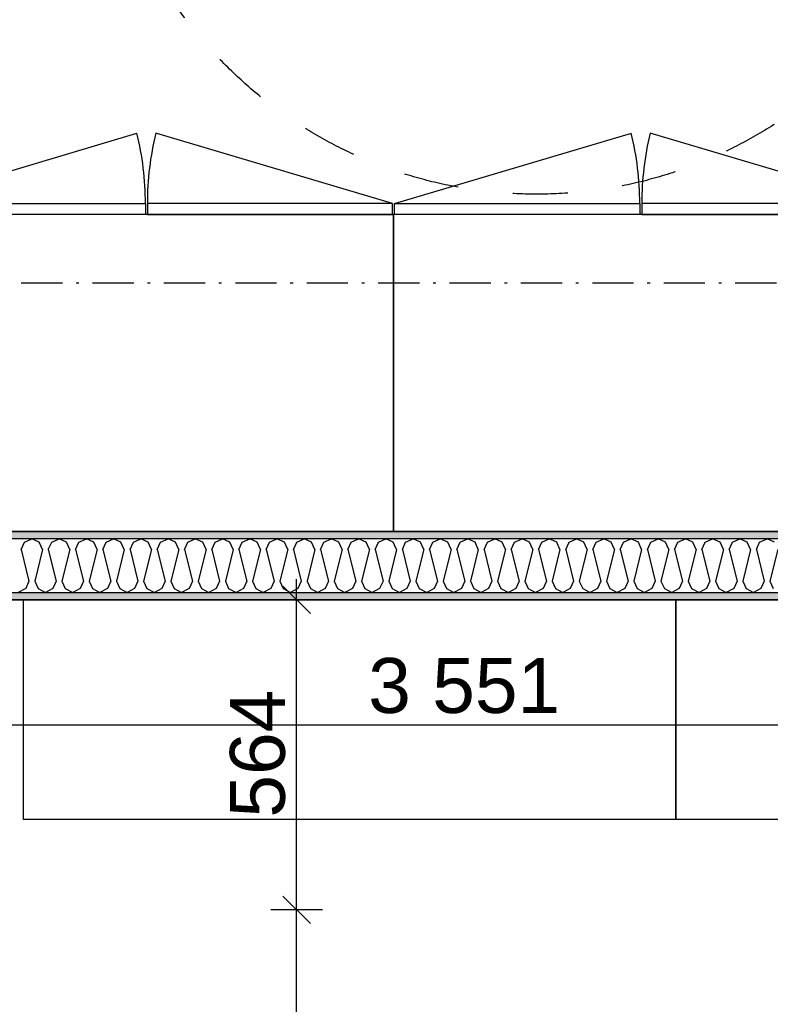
# Model space of a CAD drawing. Header units: millimetres. Extents: x -150 to 340931, y -1115 to 365939.
# Tile 215 of 253: x 309668 to 311035, y 345340 to 347131. Entities that reach past the tile are written whole.
import ezdxf
from ezdxf.enums import TextEntityAlignment as Align

# ---------------------------------------------------------------- set-up
doc = ezdxf.new("R2010")
doc.units = ezdxf.units.MM
doc.header["$LTSCALE"] = 0.5
doc.header["$MEASUREMENT"] = 0
for name, pattern in [('Over snittplan', [260, 150, -50, 10, -50]), ('PLINE', [0]), ('Stipling', [400, 200, -200])]:
    doc.linetypes.add(name, pattern=pattern)
doc.layers.add('236- Innvendig kledning og overflate(Nye konstruksjoner)', color=7, linetype='Continuous', lineweight=0)
for name, color, linetype in [('242- Ikke-bærende innervegger (Skravur)(Nye konstruksjoner)', 7, 'Continuous'), ('242- Ikke-bærende innervegger(Nye konstruksjoner)', 7, 'Continuous'), ('245- Skjørt(Nye konstruksjoner)', 7, 'Continuous'), ('257- Systemhimlinger (Skravur)(Nye konstruksjoner)', 7, 'Continuous'), ('257- Systemhimlinger(Nye konstruksjoner)', 7, 'Continuous'), ('273- Kjøkkeninnredning(Nye konstruksjoner)', 7, 'Continuous'), ('842-M___1_50 Målsetting bygning', 7, 'Continuous'), ('842-M___1_50 Målsetting bygning(Nye konstruksjoner)', 7, 'Continuous'), ('862- M___Nettoareal(Nye konstruksjoner)', 7, 'Continuous'), ('862- M___Nettoareal(Polylinje)(Nye konstruksjoner)', 7, 'Continuous'), ('862- M___Nettoareal(Tekst)(Nye konstruksjoner)', 7, 'Continuous'), ('878- Annen overflate_visuell informasjon(Nye konstruksjoner)', 7, 'Continuous')]:
    doc.layers.add(name, color=color, linetype=linetype)
doc.styles.add('GENERATED_STYLE_1', font='txt')
doc.styles.add('GENERATED_STYLE_3', font='arial.ttf')
doc.dimstyles.new('GENERATED_STYLE__1', dxfattribs={"dimtxt": 100, "dimasz": 95, "dimexe": 0.18, "dimexo": 0.0625, "dimgap": 0, "dimtad": 1, "dimtih": 1, "dimtoh": 1, "dimdec": 0, "dimzin": 0, "dimdsep": 46, "dimtxsty": 'GENERATED_STYLE_3', "dimblk": 'ARROWHEAD_6', "dimblk1": 'ARROWHEAD_6', "dimblk2": 'ARROWHEAD_6', "dimcen": 0.09, "dimse1": 1, "dimse2": 1, "dimclrd": 256, "dimclre": 256, "dimclrt": 256, "dimadec": 1, "dimazin": 0, "dimtfac": 1, "dimtdec": 4, "dimtmove": 0, "dimatfit": 3, "dimfxl": 1, "dimtolj": 1, "dimtzin": 0, "dimarcsym": 0})
doc.dimstyles.new('GENERATED_STYLE__2', dxfattribs={"dimtxt": 100, "dimasz": 95, "dimexe": 0.18, "dimexo": 0.0625, "dimgap": 0, "dimtad": 1, "dimdec": 0, "dimzin": 0, "dimdsep": 46, "dimtxsty": 'GENERATED_STYLE_3', "dimblk": 'ARROWHEAD_6', "dimblk1": 'ARROWHEAD_6', "dimblk2": 'ARROWHEAD_6', "dimcen": 0.09, "dimse1": 1, "dimse2": 1, "dimclrd": 256, "dimclre": 256, "dimclrt": 256, "dimadec": 1, "dimazin": 0, "dimtfac": 1, "dimtdec": 4, "dimtmove": 0, "dimatfit": 3, "dimfxl": 1, "dimtolj": 1, "dimtzin": 0, "dimarcsym": 0})
doc.dimstyles.new('GENERATED_STYLE__5', dxfattribs={"dimtxt": 100, "dimasz": 47.5, "dimexe": 0.18, "dimexo": 0.0625, "dimgap": 0, "dimtad": 1, "dimtih": 1, "dimtoh": 1, "dimdec": 0, "dimzin": 0, "dimdsep": 46, "dimtxsty": 'GENERATED_STYLE_3', "dimblk": 'ARROWHEAD_6', "dimblk1": 'ARROWHEAD_6', "dimblk2": 'ARROWHEAD_6', "dimcen": 0.09, "dimse1": 1, "dimse2": 1, "dimclrd": 256, "dimclre": 256, "dimclrt": 256, "dimadec": 1, "dimazin": 0, "dimtfac": 1, "dimtdec": 4, "dimtmove": 0, "dimatfit": 3, "dimfxl": 1, "dimtolj": 1, "dimtzin": 0, "dimarcsym": 0})
doc.dimstyles.new('GENERATED_STYLE__6', dxfattribs={"dimtxt": 100, "dimasz": 47.5, "dimexe": 0.18, "dimexo": 0.0625, "dimgap": 0, "dimtad": 1, "dimdec": 0, "dimzin": 0, "dimdsep": 46, "dimtxsty": 'GENERATED_STYLE_3', "dimblk": 'ARROWHEAD_6', "dimblk1": 'ARROWHEAD_6', "dimblk2": 'ARROWHEAD_6', "dimcen": 0.09, "dimse1": 1, "dimse2": 1, "dimclrd": 256, "dimclre": 256, "dimclrt": 256, "dimadec": 1, "dimazin": 0, "dimtfac": 1, "dimtdec": 4, "dimtmove": 0, "dimatfit": 3, "dimfxl": 1, "dimtolj": 1, "dimtzin": 0, "dimarcsym": 0})
pattern_1 = [(0, (0, 0), (0, 43.30127), [0, -25]), (0, (12.5, 21.65), (0, 43.30127), [0, -25])]

# ---------------------------------------------------------------- blocks, each defined once
blk = doc.blocks.new('LAGER_HVILE__25', base_point=(310574.2, 347662))
at = {"layer": '862- M___Nettoareal(Polylinje)(Nye konstruksjoner)', "linetype": 'PLINE', "flags": 128}
blk.add_lwpolyline([(312236.9, 346199.8), (312236.9, 349227.8), (308760.9, 349227.8), (308760.9, 346199.8)], close=True, dxfattribs=at)
at = {"layer": '862- M___Nettoareal(Tekst)(Nye konstruksjoner)', "insert": (310159.6, 347612.7), "char_height": 100, "attachment_point": 1, "style": 'GENERATED_STYLE_1'}
blk.add_mtext('\\A1;{\\pql;\\pt0,2300;\\fAvenir Light|b0|i0|c0|p0;\\W1.000000;10,5\\fAvenir Light|b0|i0|c0|p0;\\W1.000000;\\A1{\\H.66x;\\S^  ;}\\fAvenir Light|b0|i0|c0|p0;\\W1.000000; m\\fAvenir Light|b0|i0|c0|p0;\\W1.000000;\\A1{\\H.66x;\\S2^  ;}}', dxfattribs=at)
at = {"layer": '862- M___Nettoareal(Tekst)(Nye konstruksjoner)', "style": 'GENERATED_STYLE_1'}
for tag, p in [('DUMMY_861', (310988.9, 347850.2)), ('ROOM_NAME', (310159.6, 347800.4)), ('DUMMY_862', (310159.6, 347662))]:
    blk.add_attdef(tag, text='', height=100, dxfattribs=at).set_placement(p, align=Align.TOP_LEFT)
blk = doc.blocks.new('LEDER__26', base_point=(313160.9, 345197.8))
at = {"layer": '862- M___Nettoareal(Polylinje)(Nye konstruksjoner)', "linetype": 'PLINE', "flags": 128}
blk.add_lwpolyline([(308760.9, 346075.8), (308760.9, 343747.8), (314360.9, 343747.8), (314360.9, 346075.8), (312360.9, 346075.8)], close=True, dxfattribs=at)
at = {"layer": '862- M___Nettoareal(Tekst)(Nye konstruksjoner)', "style": 'GENERATED_STYLE_1'}
for tag, p in [('DUMMY_861', (313385, 345386.1)), ('ROOM_NAME', (312936.8, 345334.5)), ('DUMMY_862', (312936.8, 345197.8))]:
    blk.add_attdef(tag, text='', height=100, dxfattribs=at).set_placement(p, align=Align.TOP_LEFT)
blk = doc.blocks.new('*X428')
at = {"layer": '242- Ikke-bærende innervegger (Skravur)(Nye konstruksjoner)', "linetype": 'PLINE'}
for p, q in [((309670.9, 346167.2), (309676.9, 346180.4)), ((309676.9, 346180.4), (309690.4, 346186.8)), ((309704, 346180.4), (309690.4, 346186.8)), ((309710, 346167.2), (309704, 346180.4)), ((309720.4, 346167.2), (309726.5, 346180.4)), ((309726.5, 346180.4), (309740, 346186.8)), ((309753.5, 346180.4), (309740, 346186.8)), ((309759.6, 346167.2), (309753.5, 346180.4)), ((309770, 346167.2), (309776, 346180.4)), ((309776, 346180.4), (309789.6, 346186.8)), ((309803.1, 346180.4), (309789.6, 346186.8)), ((309809.2, 346167.2), (309803.1, 346180.4)), ((309819.6, 346167.2), (309825.6, 346180.4)), ((309825.6, 346180.4), (309839.2, 346186.8)), ((309852.7, 346180.4), (309839.2, 346186.8)), ((309858.7, 346167.2), (309852.7, 346180.4)), ((309869.1, 346167.2), (309875.2, 346180.4)), ((309875.2, 346180.4), (309888.7, 346186.8)), ((309902.3, 346180.4), (309888.7, 346186.8)), ((309908.3, 346167.2), (309902.3, 346180.4)), ((309918.7, 346167.2), (309924.8, 346180.4)), ((309924.8, 346180.4), (309938.3, 346186.8)), ((309951.8, 346180.4), (309938.3, 346186.8)), ((309957.9, 346167.2), (309951.8, 346180.4)), ((309968.3, 346167.2), (309974.3, 346180.4)), ((309974.3, 346180.4), (309987.9, 346186.8)), ((310001.4, 346180.4), (309987.9, 346186.8)), ((310007.5, 346167.2), (310001.4, 346180.4)), ((310017.9, 346167.2), (310023.9, 346180.4)), ((310023.9, 346180.4), (310037.5, 346186.8)), ((310051, 346180.4), (310037.5, 346186.8)), ((310057, 346167.2), (310051, 346180.4)), ((310067.4, 346167.2), (310073.5, 346180.4)), ((310073.5, 346180.4), (310087, 346186.8)), ((310100.6, 346180.4), (310087, 346186.8)), ((310106.6, 346167.2), (310100.6, 346180.4)), ((310117, 346167.2), (310123.1, 346180.4)), ((310123.1, 346180.4), (310136.6, 346186.8)), ((310150.1, 346180.4), (310136.6, 346186.8)), ((310156.2, 346167.2), (310150.1, 346180.4)), ((310166.6, 346167.2), (310172.6, 346180.4)), ((310172.6, 346180.4), (310186.2, 346186.8)), ((310199.7, 346180.4), (310186.2, 346186.8)), ((310205.8, 346167.2), (310199.7, 346180.4)), ((310216.2, 346167.2), (310222.2, 346180.4)), ((310222.2, 346180.4), (310235.7, 346186.8)), ((310249.3, 346180.4), (310235.7, 346186.8)), ((310255.3, 346167.2), (310249.3, 346180.4)), ((310265.7, 346167.2), (310271.8, 346180.4)), ((310271.8, 346180.4), (310285.3, 346186.8)), ((310298.9, 346180.4), (310285.3, 346186.8)), ((310304.9, 346167.2), (310298.9, 346180.4)), ((310315.3, 346167.2), (310321.4, 346180.4)), ((310321.4, 346180.4), (310334.9, 346186.8)), ((310348.4, 346180.4), (310334.9, 346186.8)), ((310354.5, 346167.2), (310348.4, 346180.4)), ((310364.9, 346167.2), (310370.9, 346180.4)), ((310370.9, 346180.4), (310384.5, 346186.8)), ((310398, 346180.4), (310384.5, 346186.8)), ((310404, 346167.2), (310398, 346180.4)), ((310414.5, 346167.2), (310420.5, 346180.4)), ((310420.5, 346180.4), (310434, 346186.8)), ((310447.6, 346180.4), (310434, 346186.8)), ((310453.6, 346167.2), (310447.6, 346180.4)), ((310464, 346167.2), (310470.1, 346180.4)), ((310470.1, 346180.4), (310483.6, 346186.8)), ((310497.2, 346180.4), (310483.6, 346186.8)), ((310503.2, 346167.2), (310497.2, 346180.4)), ((310513.6, 346167.2), (310519.7, 346180.4)), ((310519.7, 346180.4), (310533.2, 346186.8)), ((310546.7, 346180.4), (310533.2, 346186.8)), ((310552.8, 346167.2), (310546.7, 346180.4)), ((310563.2, 346167.2), (310569.2, 346180.4)), ((310569.2, 346180.4), (310582.8, 346186.8)), ((310596.3, 346180.4), (310582.8, 346186.8)), ((310602.3, 346167.2), (310596.3, 346180.4)), ((310612.8, 346167.2), (310618.8, 346180.4)), ((310618.8, 346180.4), (310632.3, 346186.8)), ((310645.9, 346180.4), (310632.3, 346186.8)), ((310651.9, 346167.2), (310645.9, 346180.4)), ((310662.3, 346167.2), (310668.4, 346180.4)), ((310668.4, 346180.4), (310681.9, 346186.8)), ((310695.5, 346180.4), (310681.9, 346186.8)), ((310701.5, 346167.2), (310695.5, 346180.4)), ((310711.9, 346167.2), (310718, 346180.4)), ((310718, 346180.4), (310731.5, 346186.8)), ((310745, 346180.4), (310731.5, 346186.8)), ((310751.1, 346167.2), (310745, 346180.4)), ((310761.5, 346167.2), (310767.5, 346180.4)), ((310767.5, 346180.4), (310781.1, 346186.8)), ((310794.6, 346180.4), (310781.1, 346186.8)), ((310800.6, 346167.2), (310794.6, 346180.4)), ((310811.1, 346167.2), (310817.1, 346180.4)), ((310817.1, 346180.4), (310830.6, 346186.8)), ((310844.2, 346180.4), (310830.6, 346186.8)), ((310850.2, 346167.2), (310844.2, 346180.4)), ((310860.6, 346167.2), (310866.7, 346180.4)), ((310866.7, 346180.4), (310880.2, 346186.8)), ((310893.8, 346180.4), (310880.2, 346186.8)), ((310899.8, 346167.2), (310893.8, 346180.4)), ((310910.2, 346167.2), (310916.2, 346180.4)), ((310916.2, 346180.4), (310929.8, 346186.8)), ((310943.3, 346180.4), (310929.8, 346186.8)), ((310949.4, 346167.2), (310943.3, 346180.4)), ((310959.8, 346167.2), (310965.8, 346180.4)), ((310965.8, 346180.4), (310979.4, 346186.8)), ((310992.9, 346180.4), (310979.4, 346186.8)), ((310998.9, 346167.2), (310992.9, 346180.4)), ((311009.4, 346167.2), (311015.4, 346180.4)), ((311015.4, 346180.4), (311028.9, 346186.8)), ((311042.5, 346180.4), (311028.9, 346186.8)), ((309670.9, 346167.2), (309685.2, 346109.7)), ((309710, 346167.2), (309695.6, 346109.7)), ((309720.4, 346167.2), (309734.8, 346109.7)), ((309759.6, 346167.2), (309745.2, 346109.7)), ((309770, 346167.2), (309784.4, 346109.7)), ((309809.2, 346167.2), (309794.8, 346109.7)), ((309819.6, 346167.2), (309833.9, 346109.7)), ((309858.7, 346167.2), (309844.4, 346109.7)), ((309869.1, 346167.2), (309883.5, 346109.7)), ((309908.3, 346167.2), (309893.9, 346109.7)), ((309918.7, 346167.2), (309933.1, 346109.7)), ((309957.9, 346167.2), (309943.5, 346109.7)), ((309968.3, 346167.2), (309982.7, 346109.7)), ((310007.5, 346167.2), (309993.1, 346109.7)), ((310017.9, 346167.2), (310032.2, 346109.7)), ((310057, 346167.2), (310042.7, 346109.7)), ((310067.4, 346167.2), (310081.8, 346109.7)), ((310106.6, 346167.2), (310092.2, 346109.7)), ((310117, 346167.2), (310131.4, 346109.7)), ((310156.2, 346167.2), (310141.8, 346109.7)), ((310166.6, 346167.2), (310181, 346109.7)), ((310205.8, 346167.2), (310191.4, 346109.7)), ((310216.2, 346167.2), (310230.5, 346109.7)), ((310255.3, 346167.2), (310241, 346109.7)), ((310265.7, 346167.2), (310280.1, 346109.7)), ((310304.9, 346167.2), (310290.5, 346109.7)), ((310315.3, 346167.2), (310329.7, 346109.7)), ((310354.5, 346167.2), (310340.1, 346109.7)), ((310364.9, 346167.2), (310379.3, 346109.7)), ((310404, 346167.2), (310389.7, 346109.7)), ((310414.5, 346167.2), (310428.8, 346109.7)), ((310453.6, 346167.2), (310439.3, 346109.7)), ((310464, 346167.2), (310478.4, 346109.7)), ((310503.2, 346167.2), (310488.8, 346109.7)), ((310513.6, 346167.2), (310528, 346109.7)), ((310552.8, 346167.2), (310538.4, 346109.7)), ((310563.2, 346167.2), (310577.6, 346109.7)), ((310602.3, 346167.2), (310588, 346109.7)), ((310612.8, 346167.2), (310627.1, 346109.7)), ((310651.9, 346167.2), (310637.5, 346109.7)), ((310662.3, 346167.2), (310676.7, 346109.7)), ((310701.5, 346167.2), (310687.1, 346109.7)), ((310711.9, 346167.2), (310726.3, 346109.7)), ((310751.1, 346167.2), (310736.7, 346109.7)), ((310761.5, 346167.2), (310775.9, 346109.7)), ((310800.6, 346167.2), (310786.3, 346109.7)), ((310811.1, 346167.2), (310825.4, 346109.7)), ((310850.2, 346167.2), (310835.8, 346109.7)), ((310860.6, 346167.2), (310875, 346109.7)), ((310899.8, 346167.2), (310885.4, 346109.7)), ((310910.2, 346167.2), (310924.6, 346109.7)), ((310949.4, 346167.2), (310935, 346109.7)), ((310959.8, 346167.2), (310974.2, 346109.7)), ((310998.9, 346167.2), (310984.6, 346109.7)), ((311009.4, 346167.2), (311023.7, 346109.7)), ((311048.5, 346167.2), (311034.1, 346109.7)), ((309685.2, 346109.7), (309679.2, 346096.4)), ((309695.6, 346109.7), (309701.7, 346096.4)), ((309734.8, 346109.7), (309728.8, 346096.4)), ((309745.2, 346109.7), (309751.3, 346096.4)), ((309784.4, 346109.7), (309778.3, 346096.4)), ((309794.8, 346109.7), (309800.8, 346096.4)), ((309833.9, 346109.7), (309827.9, 346096.4)), ((309844.4, 346109.7), (309850.4, 346096.4)), ((309883.5, 346109.7), (309877.5, 346096.4)), ((309893.9, 346109.7), (309900, 346096.4)), ((309933.1, 346109.7), (309927.1, 346096.4)), ((309943.5, 346109.7), (309949.6, 346096.4)), ((309982.7, 346109.7), (309976.6, 346096.4)), ((309993.1, 346109.7), (309999.1, 346096.4)), ((310032.2, 346109.7), (310026.2, 346096.4)), ((310042.7, 346109.7), (310048.7, 346096.4)), ((310081.8, 346109.7), (310075.8, 346096.4)), ((310092.2, 346109.7), (310098.3, 346096.4)), ((310131.4, 346109.7), (310125.4, 346096.4)), ((310141.8, 346109.7), (310147.8, 346096.4)), ((310181, 346109.7), (310174.9, 346096.4)), ((310191.4, 346109.7), (310197.4, 346096.4)), ((310230.5, 346109.7), (310224.5, 346096.4)), ((310241, 346109.7), (310247, 346096.4)), ((310280.1, 346109.7), (310274.1, 346096.4)), ((310290.5, 346109.7), (310296.6, 346096.4)), ((310329.7, 346109.7), (310323.6, 346096.4)), ((310340.1, 346109.7), (310346.1, 346096.4)), ((310379.3, 346109.7), (310373.2, 346096.4)), ((310389.7, 346109.7), (310395.7, 346096.4)), ((310428.8, 346109.7), (310422.8, 346096.4)), ((310439.3, 346109.7), (310445.3, 346096.4)), ((310478.4, 346109.7), (310472.4, 346096.4)), ((310488.8, 346109.7), (310494.9, 346096.4)), ((310528, 346109.7), (310521.9, 346096.4)), ((310538.4, 346109.7), (310544.4, 346096.4)), ((310577.6, 346109.7), (310571.5, 346096.4)), ((310588, 346109.7), (310594, 346096.4)), ((310627.1, 346109.7), (310621.1, 346096.4)), ((310637.5, 346109.7), (310643.6, 346096.4)), ((310676.7, 346109.7), (310670.7, 346096.4)), ((310687.1, 346109.7), (310693.2, 346096.4)), ((310726.3, 346109.7), (310720.2, 346096.4)), ((310736.7, 346109.7), (310742.7, 346096.4)), ((310775.9, 346109.7), (310769.8, 346096.4)), ((310786.3, 346109.7), (310792.3, 346096.4)), ((310825.4, 346109.7), (310819.4, 346096.4)), ((310835.8, 346109.7), (310841.9, 346096.4)), ((310875, 346109.7), (310869, 346096.4)), ((310885.4, 346109.7), (310891.5, 346096.4)), ((310924.6, 346109.7), (310918.5, 346096.4)), ((310935, 346109.7), (310941, 346096.4)), ((310974.2, 346109.7), (310968.1, 346096.4)), ((310984.6, 346109.7), (310990.6, 346096.4)), ((311023.7, 346109.7), (311017.7, 346096.4)), ((311034.1, 346109.7), (311040.2, 346096.4)), ((309679.2, 346096.4), (309665.6, 346088.8)), ((309701.7, 346096.4), (309715.2, 346088.8)), ((309728.8, 346096.4), (309715.2, 346088.8)), ((309751.3, 346096.4), (309764.8, 346088.8)), ((309778.3, 346096.4), (309764.8, 346088.8)), ((309800.8, 346096.4), (309814.4, 346088.8)), ((309827.9, 346096.4), (309814.4, 346088.8)), ((309850.4, 346096.4), (309863.9, 346088.8)), ((309877.5, 346096.4), (309863.9, 346088.8)), ((309900, 346096.4), (309913.5, 346088.8)), ((309927.1, 346096.4), (309913.5, 346088.8)), ((309949.6, 346096.4), (309963.1, 346088.8)), ((309976.6, 346096.4), (309963.1, 346088.8)), ((309999.1, 346096.4), (310012.7, 346088.8)), ((310026.2, 346096.4), (310012.7, 346088.8)), ((310048.7, 346096.4), (310062.2, 346088.8)), ((310075.8, 346096.4), (310062.2, 346088.8)), ((310098.3, 346096.4), (310111.8, 346088.8)), ((310125.4, 346096.4), (310111.8, 346088.8)), ((310147.8, 346096.4), (310161.4, 346088.8)), ((310174.9, 346096.4), (310161.4, 346088.8)), ((310197.4, 346096.4), (310211, 346088.8)), ((310224.5, 346096.4), (310211, 346088.8)), ((310247, 346096.4), (310260.5, 346088.8)), ((310274.1, 346096.4), (310260.5, 346088.8)), ((310296.6, 346096.4), (310310.1, 346088.8)), ((310323.6, 346096.4), (310310.1, 346088.8)), ((310346.1, 346096.4), (310359.7, 346088.8)), ((310373.2, 346096.4), (310359.7, 346088.8)), ((310395.7, 346096.4), (310409.3, 346088.8)), ((310422.8, 346096.4), (310409.3, 346088.8)), ((310445.3, 346096.4), (310458.8, 346088.8)), ((310472.4, 346096.4), (310458.8, 346088.8)), ((310494.9, 346096.4), (310508.4, 346088.8)), ((310521.9, 346096.4), (310508.4, 346088.8)), ((310544.4, 346096.4), (310558, 346088.8)), ((310571.5, 346096.4), (310558, 346088.8)), ((310594, 346096.4), (310607.6, 346088.8)), ((310621.1, 346096.4), (310607.6, 346088.8)), ((310643.6, 346096.4), (310657.1, 346088.8)), ((310670.7, 346096.4), (310657.1, 346088.8)), ((310693.2, 346096.4), (310706.7, 346088.8)), ((310720.2, 346096.4), (310706.7, 346088.8)), ((310742.7, 346096.4), (310756.3, 346088.8)), ((310769.8, 346096.4), (310756.3, 346088.8)), ((310792.3, 346096.4), (310805.9, 346088.8)), ((310819.4, 346096.4), (310805.9, 346088.8)), ((310841.9, 346096.4), (310855.4, 346088.8)), ((310869, 346096.4), (310855.4, 346088.8)), ((310891.5, 346096.4), (310905, 346088.8)), ((310918.5, 346096.4), (310905, 346088.8)), ((310941, 346096.4), (310954.6, 346088.8)), ((310968.1, 346096.4), (310954.6, 346088.8)), ((310990.6, 346096.4), (311004.1, 346088.8)), ((311017.7, 346096.4), (311004.1, 346088.8))]:
    blk.add_line(p, q, dxfattribs=at)
blk = doc.blocks.new('1.02.06 Mix L[151]', base_point=(310862.9, 345675.8))
at = {"layer": '273- Kjøkkeninnredning(Nye konstruksjoner)', "linetype": 'PLINE'}
for p, q in [((309674.9, 345675.8), (309674.9, 346075.8)), ((309674.9, 346075.8), (310862.9, 346075.8)), ((309674.9, 345675.8), (309674.9, 346075.8)), ((309674.9, 346075.8), (310862.9, 346075.8)), ((310862.9, 346075.8), (310862.9, 345675.8)), ((310862.9, 346075.8), (310862.9, 345675.8)), ((310862.9, 345675.8), (309674.9, 345675.8)), ((310862.9, 345675.8), (309674.9, 345675.8))]:
    blk.add_line(p, q, dxfattribs=at)
blk = doc.blocks.new('1.02.06 Mix L[152]', base_point=(312050.9, 345675.8))
at = {"layer": '273- Kjøkkeninnredning(Nye konstruksjoner)', "linetype": 'PLINE'}
for p, q in [((310862.9, 345675.8), (310862.9, 346075.8)), ((310862.9, 346075.8), (312050.9, 346075.8)), ((310862.9, 345675.8), (310862.9, 346075.8)), ((310862.9, 346075.8), (312050.9, 346075.8)), ((312050.9, 346075.8), (312050.9, 345675.8)), ((312050.9, 346075.8), (312050.9, 345675.8)), ((312050.9, 345675.8), (310862.9, 345675.8)), ((312050.9, 345675.8), (310862.9, 345675.8))]:
    blk.add_line(p, q, dxfattribs=at)
blk = doc.blocks.new('1.01.01 System cabinet cupboard[159]', base_point=(311248.9, 346776.8))
at = {"layer": '273- Kjøkkeninnredning(Nye konstruksjoner)', "linetype": 'PLINE'}
for p, q in [((310350.7, 346796.8), (310781.8, 346924.8)), ((311247.1, 346796.8), (310816.1, 346924.8))]:
    blk.add_line(p, q, dxfattribs=at)
at = {"layer": '273- Kjøkkeninnredning(Nye konstruksjoner)', "linetype": 'PLINE', "flags": 128}
for points in [[(310350.7, 346776.8), (310350.7, 346796.8), (310797.1, 346796.8), (310797.1, 346776.8)], [(311247.1, 346776.8), (311247.1, 346796.8), (310800.7, 346796.8), (310800.7, 346776.8)], [(311248.9, 346776.8), (310348.9, 346776.8), (310348.9, 346199.8), (311248.9, 346199.8)]]:
    blk.add_lwpolyline(points, close=True, dxfattribs=at)
at = {"layer": '273- Kjøkkeninnredning(Nye konstruksjoner)', "linetype": 'PLINE'}
for centre, start_param, end_param in [((310347.1, 346796.8), 4.712389, 4.974188), ((311250.7, 346796.8), 1.308997, 1.570796)]:
    blk.add_ellipse(centre, major_axis=(0, 494.6), ratio=0.909817, start_param=start_param, end_param=end_param, dxfattribs=at)
blk = doc.blocks.new('1.01.01 System cabinet cupboard[160]', base_point=(310348.9, 346776.8))
at = {"layer": '273- Kjøkkeninnredning(Nye konstruksjoner)', "linetype": 'PLINE'}
for p, q in [((309450.7, 346796.8), (309881.8, 346924.8)), ((310347.1, 346796.8), (309916.1, 346924.8))]:
    blk.add_line(p, q, dxfattribs=at)
at = {"layer": '273- Kjøkkeninnredning(Nye konstruksjoner)', "linetype": 'PLINE', "flags": 128}
for points in [[(309450.7, 346776.8), (309450.7, 346796.8), (309897.1, 346796.8), (309897.1, 346776.8)], [(310347.1, 346776.8), (310347.1, 346796.8), (309900.7, 346796.8), (309900.7, 346776.8)], [(310348.9, 346776.8), (309448.9, 346776.8), (309448.9, 346199.8), (310348.9, 346199.8)]]:
    blk.add_lwpolyline(points, close=True, dxfattribs=at)
at = {"layer": '273- Kjøkkeninnredning(Nye konstruksjoner)', "linetype": 'PLINE'}
for centre, start_param, end_param in [((309447.1, 346796.8), 4.712389, 4.974188), ((310350.7, 346796.8), 1.308997, 1.570796)]:
    blk.add_ellipse(centre, major_axis=(0, 494.6), ratio=0.909817, start_param=start_param, end_param=end_param, dxfattribs=at)
blk = doc.blocks.new('*D774')
at = {"layer": '842-M___1_50 Målsetting bygning(Nye konstruksjoner)', "linetype": 'PLINE'}
for p, q in [((276294.5, 363585.1), (276294.5, 363772.6)), ((335668.8, 363585.1), (335668.8, 363772.6)), ((276344.5, 363728.9), (276244.5, 363628.9)), ((335618.8, 363628.9), (335718.8, 363728.9)), ((276219.5, 363678.9), (276294.5, 363678.9)), ((276294.5, 363678.9), (335668.8, 363678.9)), ((335668.8, 363678.9), (335743.8, 363678.9))]:
    blk.add_line(p, q, dxfattribs=at)
at = {"layer": '842-M___1_50 Målsetting bygning(Nye konstruksjoner)', "insert": (305772, 363698.9), "char_height": 100, "attachment_point": 7, "style": 'GENERATED_STYLE_3'}
blk.add_mtext('\\A1;{\\pql;\\fArial|b0|i0|c0|p0;\\W1.000000;59\xa0374}', dxfattribs=at)
blk = doc.blocks.new('ARROWHEAD_6')
at = {"linetype": 'Continuous'}
for p, q in [((-0.5, -0.5), (0.5, 0.5)), ((0, 0), (-1, 0))]:
    blk.add_line(p, q, dxfattribs=at)
blk = doc.blocks.new('*D921')
at = {"layer": '842-M___1_50 Målsetting bygning', "linetype": 'PLINE'}
for p, q in [((308698.9, 342391.1), (308698.9, 342578.6)), ((310375.9, 342391.1), (310375.9, 342578.6)), ((308748.9, 342534.9), (308648.9, 342434.9)), ((310425.9, 342534.9), (310325.9, 342434.9)), ((308698.9, 342484.9), (310375.9, 342484.9))]:
    blk.add_line(p, q, dxfattribs=at)
at = {"layer": '842-M___1_50 Målsetting bygning', "insert": (309365.8, 342504.9), "char_height": 100, "attachment_point": 7, "style": 'GENERATED_STYLE_3'}
blk.add_mtext('\\A1;{\\pql;\\fArial|b0|i0|c0|p0;\\W1.000000;1\xa0677}', dxfattribs=at)
blk = doc.blocks.new('*D940')
at = {"layer": '842-M___1_50 Målsetting bygning', "linetype": 'PLINE'}
for p, q in [((309134.6, 346138.8), (309234.6, 346038.8)), ((309278.4, 346088.8), (309090.9, 346088.8)), ((309184.6, 343685.8), (309184.6, 346088.8)), ((309134.6, 343735.8), (309234.6, 343635.8)), ((309278.4, 343685.8), (309090.9, 343685.8))]:
    blk.add_line(p, q, dxfattribs=at)
at = {"layer": '842-M___1_50 Målsetting bygning', "char_height": 100, "attachment_point": 7, "rotation": 90, "style": 'GENERATED_STYLE_3'}
for s, insert in [('\\A1;{\\pql;\\fArial|b0|i0|c0|p0;\\W1.000000;98}', (309164.6, 346061.6)), ('\\A1;{\\pql;\\fArial|b0|i0|c0|p0;\\W1.000000;2\xa0403}', (309164.6, 344715.7))]:
    blk.add_mtext(s, dxfattribs=dict(at, insert=insert))
blk = doc.blocks.new('*D941')
at = {"layer": '842-M___1_50 Målsetting bygning', "linetype": 'PLINE'}
for p, q in [((309134.6, 346236.8), (309234.6, 346136.8)), ((309278.4, 346186.8), (309090.9, 346186.8)), ((309184.6, 346088.8), (309184.6, 346186.8)), ((309134.6, 346138.8), (309234.6, 346038.8)), ((309278.4, 346088.8), (309090.9, 346088.8))]:
    blk.add_line(p, q, dxfattribs=at)
blk = doc.blocks.new('*D942')
at = {"layer": '842-M___1_50 Målsetting bygning', "linetype": 'PLINE'}
for p, q in [((309134.6, 349277.8), (309234.6, 349177.8)), ((309278.4, 349227.8), (309090.9, 349227.8)), ((309184.6, 346186.8), (309184.6, 349227.8)), ((309134.6, 346236.8), (309234.6, 346136.8)), ((309278.4, 346186.8), (309090.9, 346186.8))]:
    blk.add_line(p, q, dxfattribs=at)
at = {"layer": '842-M___1_50 Målsetting bygning', "char_height": 100, "attachment_point": 7, "rotation": 90, "style": 'GENERATED_STYLE_3'}
for s, insert in [('\\A1;{\\pql;\\fArial|b0|i0|c0|p0;\\W1.000000;220}', (309164.6, 349223.4)), ('\\A1;{\\pql;\\fArial|b0|i0|c0|p0;\\W1.000000;3\xa0041}', (309164.6, 347535.7))]:
    blk.add_mtext(s, dxfattribs=dict(at, insert=insert))
blk = doc.blocks.new('*D1156')
at = {"layer": '842-M___1_50 Målsetting bygning', "linetype": 'PLINE'}
for p, q in [((308698.9, 344065.8), (308698.9, 344253.3)), ((314422.9, 344065.8), (314422.9, 344253.3)), ((308748.9, 344209.5), (308648.9, 344109.5)), ((314472.9, 344209.5), (314372.9, 344109.5)), ((308698.9, 344159.5), (314422.9, 344159.5))]:
    blk.add_line(p, q, dxfattribs=at)
at = {"layer": '842-M___1_50 Målsetting bygning', "insert": (311389.3, 344179.5), "char_height": 100, "attachment_point": 7, "style": 'GENERATED_STYLE_3'}
blk.add_mtext('\\A1;{\\pql;\\fArial|b0|i0|c0|p0;\\W1.000000;5\xa0724}', dxfattribs=at)
blk = doc.blocks.new('*D1172')
at = {"layer": '257- Systemhimlinger(Nye konstruksjoner)', "linetype": 'PLINE'}
for p, q in [((309298.9, 347206), (309298.9, 347299.7)), ((309898.9, 347206), (309898.9, 347299.7)), ((309323.9, 347277.8), (309273.9, 347227.8)), ((309923.9, 347277.8), (309873.9, 347227.8)), ((309298.9, 347252.8), (309898.9, 347252.8))]:
    blk.add_line(p, q, dxfattribs=at)
at = {"layer": '257- Systemhimlinger(Nye konstruksjoner)', "insert": (309484.5, 347272.8), "char_height": 100, "attachment_point": 7, "style": 'GENERATED_STYLE_3'}
blk.add_mtext('\\A1;{\\pql;\\fArial|b0|i0|c0|p0;\\W1.000000;600}', dxfattribs=at)
blk = doc.blocks.new('*D1173')
at = {"layer": '257- Systemhimlinger(Nye konstruksjoner)', "linetype": 'PLINE'}
for p, q in [((309898.9, 347206), (309898.9, 347299.7)), ((310498.9, 347206), (310498.9, 347299.7)), ((309923.9, 347277.8), (309873.9, 347227.8)), ((310523.9, 347277.8), (310473.9, 347227.8)), ((309898.9, 347252.8), (310498.9, 347252.8))]:
    blk.add_line(p, q, dxfattribs=at)
at = {"layer": '257- Systemhimlinger(Nye konstruksjoner)', "insert": (310084.5, 347272.8), "char_height": 100, "attachment_point": 7, "style": 'GENERATED_STYLE_3'}
blk.add_mtext('\\A1;{\\pql;\\fArial|b0|i0|c0|p0;\\W1.000000;600}', dxfattribs=at)
blk = doc.blocks.new('*D1174')
at = {"layer": '257- Systemhimlinger(Nye konstruksjoner)', "linetype": 'PLINE'}
for p, q in [((310498.9, 347206), (310498.9, 347299.7)), ((311098.9, 347206), (311098.9, 347299.7)), ((310523.9, 347277.8), (310473.9, 347227.8)), ((311123.9, 347277.8), (311073.9, 347227.8)), ((310498.9, 347252.8), (311098.9, 347252.8))]:
    blk.add_line(p, q, dxfattribs=at)
at = {"layer": '257- Systemhimlinger(Nye konstruksjoner)', "insert": (310684.5, 347272.8), "char_height": 100, "attachment_point": 7, "style": 'GENERATED_STYLE_3'}
blk.add_mtext('\\A1;{\\pql;\\fArial|b0|i0|c0|p0;\\W1.000000;600}', dxfattribs=at)
blk = doc.blocks.new('*D1199')
at = {"layer": '257- Systemhimlinger(Nye konstruksjoner)', "linetype": 'PLINE'}
for p, q in [((310147.4, 345536.8), (310197.4, 345486.8)), ((310219.3, 345511.8), (310125.5, 345511.8)), ((310172.4, 344911.8), (310172.4, 345511.8)), ((310147.4, 344936.8), (310197.4, 344886.8)), ((310219.3, 344911.8), (310125.5, 344911.8))]:
    blk.add_line(p, q, dxfattribs=at)
at = {"layer": '257- Systemhimlinger(Nye konstruksjoner)', "insert": (310152.4, 345097.4), "char_height": 100, "attachment_point": 7, "rotation": 90, "style": 'GENERATED_STYLE_3'}
blk.add_mtext('\\A1;{\\pql;\\fArial|b0|i0|c0|p0;\\W1.000000;600}', dxfattribs=at)
blk = doc.blocks.new('*D1200')
at = {"layer": '257- Systemhimlinger(Nye konstruksjoner)', "linetype": 'PLINE'}
for p, q in [((310172.4, 346075.8), (310172.4, 346113.3)), ((310197.4, 346050.8), (310147.4, 346100.8)), ((310219.3, 346075.8), (310125.5, 346075.8)), ((310172.4, 345511.8), (310172.4, 346075.8)), ((310147.4, 345536.8), (310197.4, 345486.8)), ((310219.3, 345511.8), (310125.5, 345511.8))]:
    blk.add_line(p, q, dxfattribs=at)
at = {"layer": '257- Systemhimlinger(Nye konstruksjoner)', "insert": (310152.4, 345679.4), "char_height": 100, "attachment_point": 7, "rotation": 90, "style": 'GENERATED_STYLE_3'}
blk.add_mtext('\\A1;{\\pql;\\fArial|b0|i0|c0|p0;\\W1.000000;564}', dxfattribs=at)
blk = doc.blocks.new('*D1655')
at = {"layer": '842-M___1_50 Målsetting bygning', "linetype": 'PLINE'}
for p, q in [((308450.9, 345754.7), (308450.9, 345942.2)), ((308698.9, 345754.7), (308698.9, 345942.2)), ((308500.9, 345898.5), (308400.9, 345798.5)), ((308748.9, 345898.5), (308648.9, 345798.5)), ((308375.9, 345848.5), (308450.9, 345848.5)), ((308450.9, 345848.5), (308698.9, 345848.5)), ((308698.9, 345848.5), (312249.9, 345848.5))]:
    blk.add_line(p, q, dxfattribs=at)
at = {"layer": '842-M___1_50 Målsetting bygning', "insert": (308460.5, 345868.5), "char_height": 100, "attachment_point": 7, "style": 'GENERATED_STYLE_3'}
blk.add_mtext('\\A1;{\\pql;\\fArial|b0|i0|c0|p0;\\W1.000000;248}', dxfattribs=at)
blk = doc.blocks.new('*D1656')
at = {"layer": '842-M___1_50 Målsetting bygning', "linetype": 'PLINE'}
for p, q in [((308698.9, 345754.7), (308698.9, 345942.2)), ((312249.9, 345754.7), (312249.9, 345942.2)), ((308748.9, 345898.5), (308648.9, 345798.5)), ((312299.9, 345898.5), (312199.9, 345798.5)), ((308698.9, 345848.5), (312249.9, 345848.5)), ((312249.9, 345848.5), (312347.9, 345848.5))]:
    blk.add_line(p, q, dxfattribs=at)
at = {"layer": '842-M___1_50 Målsetting bygning', "char_height": 100, "attachment_point": 7, "style": 'GENERATED_STYLE_3'}
for s, insert in [('\\A1;{\\pql;\\fArial|b0|i0|c0|p0;\\W1.000000;3\xa0551}', (310302.8, 345868.5)), ('\\A1;{\\pql;\\fArial|b0|i0|c0|p0;\\W1.000000;98}', (312222.6, 345868.5))]:
    blk.add_mtext(s, dxfattribs=dict(at, insert=insert))

msp = doc.modelspace()

# ---------------------------------------------------------------- hatches: boundary and pattern name
at = {"layer": '242- Ikke-bærende innervegger (Skravur)(Nye konstruksjoner)', "linetype": 'Continuous'}
h = msp.add_hatch(dxfattribs=at)
h.set_pattern_fill('Prikker_tett', color=256, style=0, pattern_type=2)
h.set_pattern_definition(pattern_1)
h.paths.add_polyline_path([(312236.9, 346199.8), (308760.9, 346199.8), (308760.9, 346186.8), (312236.9, 346186.8)])
h = msp.add_hatch(dxfattribs=at)
h.set_pattern_fill('Prikker_tett', color=256, style=0, pattern_type=2)
h.set_pattern_definition(pattern_1)
h.paths.add_polyline_path([(312858.9, 346088.8), (308760.9, 346088.8), (308760.9, 346075.8), (312858.9, 346075.8)])

# ---------------------------------------------------------------- linework, layer by layer
at = {"layer": '236- Innvendig kledning og overflate(Nye konstruksjoner)', "linetype": 'PLINE', "flags": 128}
for points in [[(312236.9, 346199.8), (308760.9, 346199.8)], [(308760.9, 346075.8), (312858.9, 346075.8)]]:
    msp.add_lwpolyline(points, dxfattribs=at)
at = {"layer": '242- Ikke-bærende innervegger(Nye konstruksjoner)', "linetype": 'PLINE'}
for p, q in [((312249.9, 346186.8), (308760.9, 346186.8)), ((308760.9, 346088.8), (312249.9, 346088.8))]:
    msp.add_line(p, q, dxfattribs=at)
at = {"layer": '245- Skjørt(Nye konstruksjoner)', "linetype": 'Over snittplan', "flags": 128}
for points in [[(312236.9, 346776.8), (308760.9, 346776.8)], [(308760.9, 346652.8), (312236.9, 346652.8)]]:
    msp.add_lwpolyline(points, dxfattribs=at)
at = {"layer": '257- Systemhimlinger (Skravur)(Nye konstruksjoner)', "linetype": 'PLINE', "flags": 128}
for points in [[(308760.9, 349227.8), (312236.9, 349227.8), (312236.9, 346199.8), (308760.9, 346199.8)], [(312360.9, 346075.8), (314360.9, 346075.8), (314360.9, 343747.8), (308760.9, 343747.8), (308760.9, 346075.8)]]:
    msp.add_lwpolyline(points, close=True, dxfattribs=at)
at = {"layer": '878- Annen overflate_visuell informasjon(Nye konstruksjoner)', "linetype": 'Stipling'}
msp.add_circle((310609.2, 347613.8), 800, dxfattribs=at)

# ---------------------------------------------------------------- block references
at = {"layer": '242- Ikke-bærende innervegger(Nye konstruksjoner)'}
msp.add_blockref('*X428', (0, 0), dxfattribs=at)
at = {"layer": '273- Kjøkkeninnredning(Nye konstruksjoner)', "linetype": 'PLINE'}
for name, p in [('1.01.01 System cabinet cupboard[160]', (310348.9, 346776.8)), ('1.01.01 System cabinet cupboard[159]', (311248.9, 346776.8)), ('1.02.06 Mix L[151]', (310862.9, 345675.8)), ('1.02.06 Mix L[152]', (312050.9, 345675.8))]:
    msp.add_blockref(name, p, dxfattribs=at)
at = {"layer": '862- M___Nettoareal(Nye konstruksjoner)', "linetype": 'Continuous'}
for name, p in [('LAGER_HVILE__25', (310574.2, 347662)), ('LEDER__26', (313160.9, 345197.8))]:
    msp.add_blockref(name, p, dxfattribs=at)

# ---------------------------------------------------------------- dimensions: what is measured, and where the dimension line sits
at = {"layer": '257- Systemhimlinger(Nye konstruksjoner)', "linetype": 'Continuous'}
for base, p1, p2, picture, middle in [((309898.9, 347252.8), (309298.9, 346625.8), (309898.9, 346625.8), '*D1172', (309598.6, 347322.8)), ((310498.9, 347252.8), (309898.9, 346625.8), (310498.9, 346625.8), '*D1173', (310198.6, 347322.8)), ((311098.9, 347252.8), (310498.9, 346625.8), (311098.9, 346625.8), '*D1174', (310798.6, 347322.8))]:
    dim = msp.add_linear_dim(base=base, p1=p1, p2=p2, dimstyle='GENERATED_STYLE__5', dxfattribs=at)
    dim.commit()
    dim.dimension.update_dxf_attribs({"geometry": picture, "text_midpoint": middle, "dimtype": 160})
for base, p1, p2, picture, middle in [((310172.4, 346075.8), (309760.9, 345511.8), (308760.9, 346075.8), '*D1200', (310102.4, 345793.6)), ((310172.4, 345511.8), (309760.9, 344911.8), (309760.9, 345511.8), '*D1199', (310102.4, 345211.6))]:
    dim = msp.add_linear_dim(base=base, p1=p1, p2=p2, angle=90, dimstyle='GENERATED_STYLE__6', dxfattribs=at)
    dim.commit()
    dim.dimension.update_dxf_attribs({"geometry": picture, "text_midpoint": middle, "dimtype": 160, "text_rotation": 90})
at = {"layer": '842-M___1_50 Målsetting bygning', "linetype": 'Continuous'}
for base, p1, p2, picture, middle in [((309184.6, 349227.8), (311560.9, 346186.8), (308550.9, 349227.8), '*D942', (309114.6, 347707.3)), ((309184.6, 346186.8), (311560.9, 346088.8), (311560.9, 346186.8), '*D941', (309114.6, 346137.7)), ((309184.6, 346088.8), (311560.9, 343685.8), (311560.9, 346088.8), '*D940', (309114.6, 344887.3))]:
    dim = msp.add_linear_dim(base=base, p1=p1, p2=p2, angle=90, dimstyle='GENERATED_STYLE__2', dxfattribs=at)
    dim.commit()
    dim.dimension.update_dxf_attribs({"geometry": picture, "text_midpoint": middle, "dimtype": 160, "text_rotation": 90})
for base, p1, p2, picture, middle in [((308698.9, 345848.5), (308450.9, 348897.8), (308698.9, 348897.8), '*D1655', (308574.6, 345918.5)), ((312249.9, 345848.5), (308698.9, 348897.8), (312249.9, 347713.8), '*D1656', (310474.3, 345918.5))]:
    dim = msp.add_linear_dim(base=base, p1=p1, p2=p2, angle=0, dimstyle='GENERATED_STYLE__1', dxfattribs=at)
    dim.commit()
    dim.dimension.update_dxf_attribs({"geometry": picture, "text_midpoint": middle, "dimtype": 160})
for base, p2, picture, middle in [((310375.9, 342484.9), (310375.9, 343347.8), '*D921', (309537.3, 342554.9)), ((314422.9, 344159.5), (314422.9, 344535.8), '*D1156', (311560.8, 344229.5))]:
    dim = msp.add_linear_dim(base=base, p1=(308698.9, 348897.8), p2=p2, dimstyle='GENERATED_STYLE__1', dxfattribs=at)
    dim.commit()
    dim.dimension.update_dxf_attribs({"geometry": picture, "text_midpoint": middle, "dimtype": 160})
at = {"layer": '842-M___1_50 Målsetting bygning(Nye konstruksjoner)', "linetype": 'Continuous'}
dim = msp.add_linear_dim(base=(335668.8, 363678.9), p1=(276294.5, 358685.2), p2=(335668.8, 339845.1), dimstyle='GENERATED_STYLE__1', dxfattribs=at)
dim.commit()
dim.dimension.update_dxf_attribs({"geometry": '*D774', "text_midpoint": (305981.5, 363748.9), "dimtype": 160})

doc.saveas('drawing.dxf')
